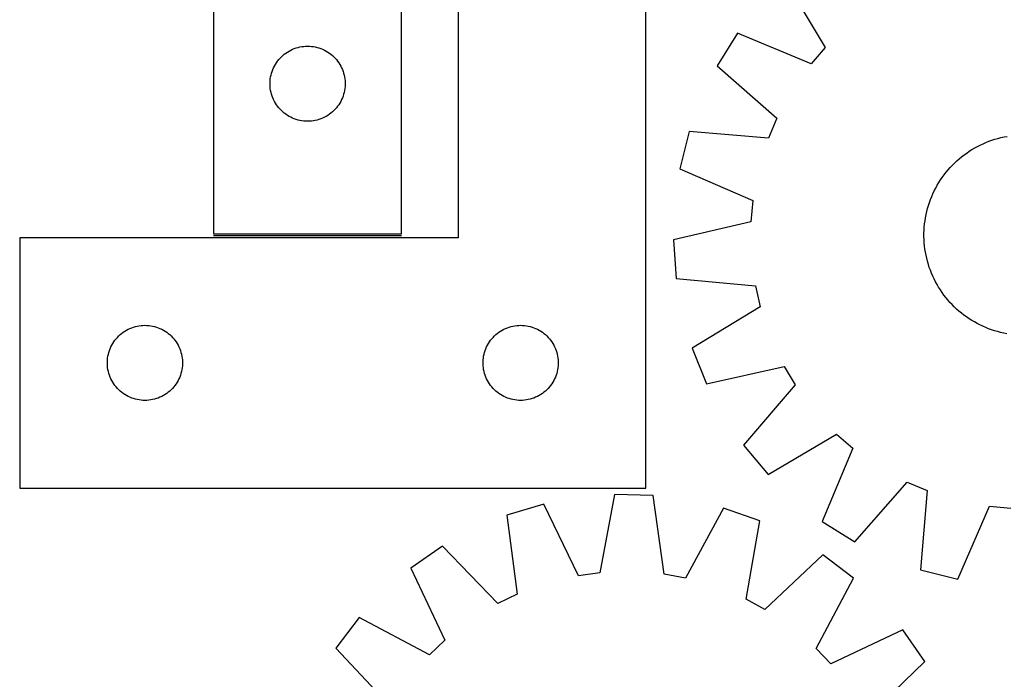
# Model space of a CAD drawing. Header units: millimetres. Extents: x 7 to 1493, y 7 to 2993.
# Tile 7 of 15: x 7 to 400, y 2414 to 2678. Entities that reach past the tile are written whole.
import ezdxf

# ---------------------------------------------------------------- set-up
doc = ezdxf.new("R2010")
doc.units = ezdxf.units.MM
doc.layers.add('COMMON', color=5, linetype='CONTINUOUS', true_color=0x0000ff)
doc.layers.add('CUT', color=7, linetype='CONTINUOUS', true_color=0x000000)

msp = doc.modelspace()

# ---------------------------------------------------------------- linework, layer by layer
at = {"layer": 'COMMON'}
msp.add_line((159.277792, 2591.217551), (84.277792, 2591.217551), dxfattribs=at)
at = {"layer": 'CUT'}
for p, q in [((84.277792, 2891.967551), (84.277792, 2591.967551)), ((159.277792, 2591.967551), (159.277792, 2791.967551)), ((181.83786, 2790.46755), (181.83786, 2590.46755)), ((256.83786, 2490.46755), (256.83786, 2790.46755)), ((312.219213, 2693.731169), (328.407353, 2666.401352)), ((293.4793, 2672.207194), (285.315791, 2659.165428)), ((322.777046, 2659.934589), (293.4793, 2672.207194)), ((114.389571, 2665.02183), (115.071385, 2665.384857)), ((115.071385, 2665.384857), (115.770983, 2665.712305)), ((115.770983, 2665.712305), (116.486511, 2666.003303)), ((116.486511, 2666.003303), (117.216069, 2666.257082)), ((117.216069, 2666.257082), (117.957725, 2666.472967)), ((117.957725, 2666.472967), (118.709511, 2666.650386)), ((118.709511, 2666.650386), (119.469433, 2666.78887)), ((119.469433, 2666.78887), (120.235477, 2666.888049)), ((120.235477, 2666.888049), (121.00561, 2666.947663)), ((121.00561, 2666.947663), (121.777792, 2666.967551)), ((121.777792, 2666.967551), (122.549973, 2666.947663)), ((122.549973, 2666.947663), (123.320107, 2666.888049)), ((123.320107, 2666.888049), (124.08615, 2666.78887)), ((124.08615, 2666.78887), (124.846073, 2666.650386)), ((124.846073, 2666.650386), (125.597859, 2666.472967)), ((125.597859, 2666.472967), (126.339514, 2666.257082)), ((126.339514, 2666.257082), (127.069073, 2666.003303)), ((127.069073, 2666.003303), (127.7846, 2665.712305)), ((127.7846, 2665.712305), (128.484199, 2665.384857)), ((128.484199, 2665.384857), (129.166013, 2665.02183)), ((328.407353, 2666.401352), (322.777046, 2659.934589)), ((109.780203, 2660.970765), (110.259585, 2661.576449)), ((110.259585, 2661.576449), (110.769511, 2662.156651)), ((110.769511, 2662.156651), (111.308629, 2662.709834)), ((111.308629, 2662.709834), (111.87551, 2663.23453)), ((111.87551, 2663.23453), (112.46865, 2663.729348)), ((112.46865, 2663.729348), (113.086475, 2664.192976)), ((113.086475, 2664.192976), (113.727349, 2664.624185)), ((113.727349, 2664.624185), (114.389571, 2665.02183)), ((129.166013, 2665.02183), (129.828235, 2664.624185)), ((129.828235, 2664.624185), (130.469108, 2664.192976)), ((130.469108, 2664.192976), (131.086934, 2663.729348)), ((131.086934, 2663.729348), (131.680074, 2663.23453)), ((131.680074, 2663.23453), (132.246954, 2662.709834)), ((132.246954, 2662.709834), (132.786072, 2662.156651)), ((132.786072, 2662.156651), (133.295999, 2661.576449)), ((133.295999, 2661.576449), (133.77538, 2660.970765)), ((107.610453, 2656.895687), (107.882932, 2657.61847)), ((107.882932, 2657.61847), (108.192258, 2658.326267)), ((108.192258, 2658.326267), (108.53761, 2659.017202)), ((108.53761, 2659.017202), (108.918072, 2659.689443)), ((108.918072, 2659.689443), (109.332637, 2660.341207)), ((109.332637, 2660.341207), (109.780203, 2660.970765)), ((133.77538, 2660.970765), (134.222947, 2660.341207)), ((134.222947, 2660.341207), (134.637511, 2659.689443)), ((134.637511, 2659.689443), (135.017974, 2659.017202)), ((135.017974, 2659.017202), (135.363326, 2658.326267)), ((135.363326, 2658.326267), (135.672651, 2657.61847)), ((135.672651, 2657.61847), (135.94513, 2656.895687)), ((285.315791, 2659.165428), (309.157004, 2638.175638)), ((106.822529, 2653.125183), (106.901952, 2653.893526)), ((106.901952, 2653.893526), (107.020823, 2654.656763)), ((107.020823, 2654.656763), (107.178826, 2655.412867)), ((107.178826, 2655.412867), (107.375544, 2656.159836)), ((107.375544, 2656.159836), (107.610453, 2656.895687)), ((135.94513, 2656.895687), (136.18004, 2656.159836)), ((136.18004, 2656.159836), (136.376757, 2655.412867)), ((136.376757, 2655.412867), (136.534761, 2654.656763)), ((136.534761, 2654.656763), (136.653632, 2653.893526)), ((136.653632, 2653.893526), (136.733055, 2653.125183)), ((106.782765, 2652.35377), (106.822529, 2653.125183)), ((106.782765, 2651.581332), (106.782765, 2652.35377)), ((106.822529, 2650.809919), (106.782765, 2651.581332)), ((106.901952, 2650.041576), (106.822529, 2650.809919)), ((107.020823, 2649.27834), (106.901952, 2650.041576)), ((136.653632, 2650.041576), (136.534761, 2649.27834)), ((136.733055, 2650.809919), (136.653632, 2650.041576)), ((136.733055, 2653.125183), (136.772819, 2652.35377)), ((136.772819, 2651.581332), (136.733055, 2650.809919)), ((136.772819, 2652.35377), (136.772819, 2651.581332)), ((107.178826, 2648.522235), (107.020823, 2649.27834)), ((107.375544, 2647.775267), (107.178826, 2648.522235)), ((107.610453, 2647.039415), (107.375544, 2647.775267)), ((107.882932, 2646.316633), (107.610453, 2647.039415)), ((108.192258, 2645.608835), (107.882932, 2646.316633)), ((135.672651, 2646.316633), (135.363326, 2645.608835)), ((135.94513, 2647.039415), (135.672651, 2646.316633)), ((136.18004, 2647.775267), (135.94513, 2647.039415)), ((136.376757, 2648.522235), (136.18004, 2647.775267)), ((136.534761, 2649.27834), (136.376757, 2648.522235)), ((108.53761, 2644.9179), (108.192258, 2645.608835)), ((108.918072, 2644.245659), (108.53761, 2644.9179)), ((109.332637, 2643.593895), (108.918072, 2644.245659)), ((109.780203, 2642.964337), (109.332637, 2643.593895)), ((110.259585, 2642.358653), (109.780203, 2642.964337)), ((110.769511, 2641.778451), (110.259585, 2642.358653)), ((111.308629, 2641.225268), (110.769511, 2641.778451)), ((132.786072, 2641.778451), (132.246954, 2641.225268)), ((133.295999, 2642.358653), (132.786072, 2641.778451)), ((133.77538, 2642.964337), (133.295999, 2642.358653)), ((134.222947, 2643.593895), (133.77538, 2642.964337)), ((134.637511, 2644.245659), (134.222947, 2643.593895)), ((135.017974, 2644.9179), (134.637511, 2644.245659)), ((135.363326, 2645.608835), (135.017974, 2644.9179)), ((111.87551, 2640.700572), (111.308629, 2641.225268)), ((112.46865, 2640.205754), (111.87551, 2640.700572)), ((113.086475, 2639.742126), (112.46865, 2640.205754)), ((113.727349, 2639.310918), (113.086475, 2639.742126)), ((114.389571, 2638.913273), (113.727349, 2639.310918)), ((115.071385, 2638.550245), (114.389571, 2638.913273)), ((115.770983, 2638.222798), (115.071385, 2638.550245)), ((116.486511, 2637.931799), (115.770983, 2638.222798)), ((117.216069, 2637.67802), (116.486511, 2637.931799)), ((127.069073, 2637.931799), (126.339514, 2637.67802)), ((127.7846, 2638.222798), (127.069073, 2637.931799)), ((128.484199, 2638.550245), (127.7846, 2638.222798)), ((129.166013, 2638.913273), (128.484199, 2638.550245)), ((129.828235, 2639.310918), (129.166013, 2638.913273)), ((130.469108, 2639.742126), (129.828235, 2639.310918)), ((131.086934, 2640.205754), (130.469108, 2639.742126)), ((131.680074, 2640.700572), (131.086934, 2640.205754)), ((132.246954, 2641.225268), (131.680074, 2640.700572)), ((309.157004, 2638.175638), (305.800604, 2630.285521)), ((117.957725, 2637.462135), (117.216069, 2637.67802)), ((118.709511, 2637.284716), (117.957725, 2637.462135)), ((119.469433, 2637.146233), (118.709511, 2637.284716)), ((120.235477, 2637.047053), (119.469433, 2637.146233)), ((121.00561, 2636.98744), (120.235477, 2637.047053)), ((121.777792, 2636.967551), (121.00561, 2636.98744)), ((122.549973, 2636.98744), (121.777792, 2636.967551)), ((123.320107, 2637.047053), (122.549973, 2636.98744)), ((124.08615, 2637.146233), (123.320107, 2637.047053)), ((124.846073, 2637.284716), (124.08615, 2637.146233)), ((125.597859, 2637.462135), (124.846073, 2637.284716)), ((126.339514, 2637.67802), (125.597859, 2637.462135)), ((274.144349, 2632.90396), (270.410517, 2617.977841)), ((305.800604, 2630.285521), (274.144349, 2632.90396)), ((396.18875, 2629.768617), (397.396017, 2630.117201)), ((397.396017, 2630.117201), (398.613639, 2630.427692)), ((398.613639, 2630.427692), (399.840412, 2630.699783)), ((399.840412, 2630.699783), (401.075127, 2630.933206)), ((387.043623, 2625.657589), (388.126273, 2626.295458)), ((388.126273, 2626.295458), (389.228425, 2626.899004)), ((389.228425, 2626.899004), (390.34899, 2627.467633)), ((390.34899, 2627.467633), (391.486864, 2628.000784)), ((391.486864, 2628.000784), (392.640923, 2628.497931)), ((392.640923, 2628.497931), (393.810029, 2628.958582)), ((393.810029, 2628.958582), (394.993027, 2629.382283)), ((394.993027, 2629.382283), (396.18875, 2629.768617)), ((381.959562, 2621.976607), (382.929098, 2622.775986)), ((382.929098, 2622.775986), (383.923265, 2623.544516)), ((383.923265, 2623.544516), (384.941081, 2624.28144)), ((384.941081, 2624.28144), (385.981543, 2624.986029)), ((385.981543, 2624.986029), (387.043623, 2625.657589)), ((377.513926, 2617.545621), (378.346476, 2618.486827)), ((378.346476, 2618.486827), (379.208178, 2619.401417)), ((379.208178, 2619.401417), (380.098183, 2620.28849)), ((380.098183, 2620.28849), (381.015613, 2621.147169)), ((381.015613, 2621.147169), (381.959562, 2621.976607)), ((270.410517, 2617.977841), (299.571061, 2605.382704)), ((374.491245, 2613.533595), (375.199265, 2614.571725)), ((375.199265, 2614.571725), (375.939544, 2615.587104)), ((375.939544, 2615.587104), (376.711352, 2616.578729)), ((376.711352, 2616.578729), (377.513926, 2617.545621)), ((372.567564, 2610.293045), (373.174745, 2611.393199)), ((373.174745, 2611.393199), (373.816183, 2612.473737)), ((373.816183, 2612.473737), (374.491245, 2613.533595)), ((370.492875, 2605.718264), (370.957383, 2606.885842)), ((370.957383, 2606.885842), (371.458335, 2608.038254)), ((371.458335, 2608.038254), (371.995239, 2609.174362)), ((371.995239, 2609.174362), (372.567564, 2610.293045)), ((299.571061, 2605.382704), (298.817115, 2596.841572)), ((369.322426, 2602.136119), (369.674993, 2603.34223)), ((369.674993, 2603.34223), (370.065271, 2604.536671)), ((370.065271, 2604.536671), (370.492875, 2605.718264)), ((368.494281, 2598.459723), (368.731779, 2599.69366)), ((368.731779, 2599.69366), (369.007918, 2600.919529)), ((369.007918, 2600.919529), (369.322426, 2602.136119)), ((298.817115, 2596.841572), (267.901084, 2589.549535)), ((367.93482, 2593.467733), (368.015792, 2594.721707)), ((368.015792, 2594.721707), (368.136111, 2595.972519)), ((368.136111, 2595.972519), (368.29566, 2597.218934)), ((368.29566, 2597.218934), (368.494281, 2598.459723)), ((84.277792, 2591.967551), (159.277792, 2591.967551)), ((367.891203, 2590.955251), (367.893277, 2592.211835)), ((367.928601, 2589.699222), (367.891203, 2590.955251)), ((367.893277, 2592.211835), (367.93482, 2593.467733)), ((181.83786, 2590.46755), (6.83786, 2590.46755)), ((6.83786, 2590.46755), (6.83786, 2490.46755)), ((267.901084, 2589.549535), (268.962424, 2574.200134)), ((368.005433, 2588.444988), (367.928601, 2589.699222)), ((368.121623, 2587.193786), (368.005433, 2588.444988)), ((368.277057, 2585.946851), (368.121623, 2587.193786)), ((368.471582, 2584.705413), (368.277057, 2585.946851)), ((368.705005, 2583.470699), (368.471582, 2584.705413)), ((368.977097, 2582.243925), (368.705005, 2583.470699)), ((369.287588, 2581.026304), (368.977097, 2582.243925)), ((369.636172, 2579.819036), (369.287588, 2581.026304)), ((370.022505, 2578.623313), (369.636172, 2579.819036)), ((370.446207, 2577.440315), (370.022505, 2578.623313)), ((370.906858, 2576.271209), (370.446207, 2577.440315)), ((371.404004, 2575.11715), (370.906858, 2576.271209)), ((371.937155, 2573.979277), (371.404004, 2575.11715)), ((268.962424, 2574.200134), (300.58786, 2571.232551)), ((300.58786, 2571.232551), (302.51017, 2562.876469)), ((372.505784, 2572.858711), (371.937155, 2573.979277)), ((373.109331, 2571.756559), (372.505784, 2572.858711)), ((373.747199, 2570.673909), (373.109331, 2571.756559)), ((374.418759, 2569.611829), (373.747199, 2570.673909)), ((375.123349, 2568.571368), (374.418759, 2569.611829)), ((375.860273, 2567.553551), (375.123349, 2568.571368)), ((376.628803, 2566.559384), (375.860273, 2567.553551)), ((377.428182, 2565.589848), (376.628803, 2566.559384)), ((378.25762, 2564.645899), (377.428182, 2565.589848)), ((379.116299, 2563.728469), (378.25762, 2564.645899)), ((380.003371, 2562.838464), (379.116299, 2563.728469)), ((302.51017, 2562.876469), (275.360641, 2546.387751)), ((380.917962, 2561.976762), (380.003371, 2562.838464)), ((381.859168, 2561.144213), (380.917962, 2561.976762)), ((382.82606, 2560.341638), (381.859168, 2561.144213)), ((383.817685, 2559.56983), (382.82606, 2560.341638)), ((384.833063, 2558.829551), (383.817685, 2559.56983)), ((53.769579, 2555.150385), (54.529501, 2555.288869)), ((54.529501, 2555.288869), (55.295545, 2555.388048)), ((55.295545, 2555.388048), (56.065678, 2555.447662)), ((56.065678, 2555.447662), (56.83786, 2555.46755)), ((56.83786, 2555.46755), (57.610041, 2555.447662)), ((57.610041, 2555.447662), (58.380175, 2555.388048)), ((58.380175, 2555.388048), (59.146218, 2555.288869)), ((59.146218, 2555.288869), (59.906141, 2555.150385)), ((203.769579, 2555.150385), (204.529501, 2555.288869)), ((204.529501, 2555.288869), (205.295545, 2555.388048)), ((205.295545, 2555.388048), (206.065678, 2555.447662)), ((206.065678, 2555.447662), (206.83786, 2555.46755)), ((206.83786, 2555.46755), (207.610041, 2555.447662)), ((207.610041, 2555.447662), (208.380175, 2555.388048)), ((208.380175, 2555.388048), (209.146218, 2555.288869)), ((209.146218, 2555.288869), (209.906141, 2555.150385)), ((385.871194, 2558.121531), (384.833063, 2558.829551)), ((386.931051, 2557.446469), (385.871194, 2558.121531)), ((388.01159, 2556.805031), (386.931051, 2557.446469)), ((389.111744, 2556.19785), (388.01159, 2556.805031)), ((390.230426, 2555.625525), (389.111744, 2556.19785)), ((391.366534, 2555.088621), (390.230426, 2555.625525)), ((46.368697, 2551.209833), (46.935578, 2551.734529)), ((46.935578, 2551.734529), (47.528717, 2552.229347)), ((47.528717, 2552.229347), (48.146543, 2552.692975)), ((48.146543, 2552.692975), (48.787417, 2553.124184)), ((48.787417, 2553.124184), (49.449639, 2553.521829)), ((49.449639, 2553.521829), (50.131453, 2553.884856)), ((50.131453, 2553.884856), (50.831051, 2554.212304)), ((50.831051, 2554.212304), (51.546578, 2554.503302)), ((51.546578, 2554.503302), (52.276137, 2554.757081)), ((52.276137, 2554.757081), (53.017793, 2554.972966)), ((53.017793, 2554.972966), (53.769579, 2555.150385)), ((59.906141, 2555.150385), (60.657927, 2554.972966)), ((60.657927, 2554.972966), (61.399582, 2554.757081)), ((61.399582, 2554.757081), (62.129141, 2554.503302)), ((62.129141, 2554.503302), (62.844668, 2554.212304)), ((62.844668, 2554.212304), (63.544267, 2553.884856)), ((63.544267, 2553.884856), (64.226081, 2553.521829)), ((64.226081, 2553.521829), (64.888303, 2553.124184)), ((64.888303, 2553.124184), (65.529176, 2552.692975)), ((65.529176, 2552.692975), (66.147002, 2552.229347)), ((66.147002, 2552.229347), (66.740142, 2551.734529)), ((66.740142, 2551.734529), (67.307022, 2551.209833)), ((196.368697, 2551.209833), (196.935578, 2551.734529)), ((196.935578, 2551.734529), (197.528717, 2552.229347)), ((197.528717, 2552.229347), (198.146543, 2552.692975)), ((198.146543, 2552.692975), (198.787417, 2553.124184)), ((198.787417, 2553.124184), (199.449639, 2553.521829)), ((199.449639, 2553.521829), (200.131453, 2553.884856)), ((200.131453, 2553.884856), (200.831051, 2554.212304)), ((200.831051, 2554.212304), (201.546578, 2554.503302)), ((201.546578, 2554.503302), (202.276137, 2554.757081)), ((202.276137, 2554.757081), (203.017793, 2554.972966)), ((203.017793, 2554.972966), (203.769579, 2555.150385)), ((209.906141, 2555.150385), (210.657927, 2554.972966)), ((210.657927, 2554.972966), (211.399582, 2554.757081)), ((211.399582, 2554.757081), (212.129141, 2554.503302)), ((212.129141, 2554.503302), (212.844668, 2554.212304)), ((212.844668, 2554.212304), (213.544267, 2553.884856)), ((213.544267, 2553.884856), (214.226081, 2553.521829)), ((214.226081, 2553.521829), (214.888303, 2553.124184)), ((214.888303, 2553.124184), (215.529176, 2552.692975)), ((215.529176, 2552.692975), (216.147002, 2552.229347)), ((216.147002, 2552.229347), (216.740142, 2551.734529)), ((216.740142, 2551.734529), (217.307022, 2551.209833)), ((392.518946, 2554.587669), (391.366534, 2555.088621)), ((393.686525, 2554.123161), (392.518946, 2554.587669)), ((394.868118, 2553.695557), (393.686525, 2554.123161)), ((396.062559, 2553.305279), (394.868118, 2553.695557)), ((397.26867, 2552.952712), (396.062559, 2553.305279)), ((398.48526, 2552.638204), (397.26867, 2552.952712)), ((399.711128, 2552.362065), (398.48526, 2552.638204)), ((400.945066, 2552.124568), (399.711128, 2552.362065)), ((43.252326, 2546.826266), (43.597678, 2547.517201)), ((43.597678, 2547.517201), (43.97814, 2548.189442)), ((43.97814, 2548.189442), (44.392704, 2548.841206)), ((44.392704, 2548.841206), (44.840271, 2549.470764)), ((44.840271, 2549.470764), (45.319653, 2550.076448)), ((45.319653, 2550.076448), (45.829579, 2550.65665)), ((45.829579, 2550.65665), (46.368697, 2551.209833)), ((67.307022, 2551.209833), (67.84614, 2550.65665)), ((67.84614, 2550.65665), (68.356066, 2550.076448)), ((68.356066, 2550.076448), (68.835448, 2549.470764)), ((68.835448, 2549.470764), (69.283015, 2548.841206)), ((69.283015, 2548.841206), (69.697579, 2548.189442)), ((69.697579, 2548.189442), (70.078042, 2547.517201)), ((70.078042, 2547.517201), (70.423394, 2546.826266)), ((193.252326, 2546.826266), (193.597678, 2547.517201)), ((193.597678, 2547.517201), (193.97814, 2548.189442)), ((193.97814, 2548.189442), (194.392704, 2548.841206)), ((194.392704, 2548.841206), (194.840271, 2549.470764)), ((194.840271, 2549.470764), (195.319653, 2550.076448)), ((195.319653, 2550.076448), (195.829579, 2550.65665)), ((195.829579, 2550.65665), (196.368697, 2551.209833)), ((217.307022, 2551.209833), (217.84614, 2550.65665)), ((217.84614, 2550.65665), (218.356066, 2550.076448)), ((218.356066, 2550.076448), (218.835448, 2549.470764)), ((218.835448, 2549.470764), (219.283015, 2548.841206)), ((219.283015, 2548.841206), (219.697579, 2548.189442)), ((219.697579, 2548.189442), (220.078042, 2547.517201)), ((220.078042, 2547.517201), (220.423394, 2546.826266)), ((42.08089, 2543.156762), (42.238894, 2543.912866)), ((42.238894, 2543.912866), (42.435612, 2544.659835)), ((42.435612, 2544.659835), (42.670521, 2545.395686)), ((42.670521, 2545.395686), (42.943, 2546.118469)), ((42.943, 2546.118469), (43.252326, 2546.826266)), ((70.423394, 2546.826266), (70.732719, 2546.118469)), ((70.732719, 2546.118469), (71.005198, 2545.395686)), ((71.005198, 2545.395686), (71.240108, 2544.659835)), ((71.240108, 2544.659835), (71.436825, 2543.912866)), ((71.436825, 2543.912866), (71.594829, 2543.156762)), ((192.08089, 2543.156762), (192.238894, 2543.912866)), ((192.238894, 2543.912866), (192.435612, 2544.659835)), ((192.435612, 2544.659835), (192.670521, 2545.395686)), ((192.670521, 2545.395686), (192.943, 2546.118469)), ((192.943, 2546.118469), (193.252326, 2546.826266)), ((220.423394, 2546.826266), (220.732719, 2546.118469)), ((220.732719, 2546.118469), (221.005198, 2545.395686)), ((221.005198, 2545.395686), (221.240108, 2544.659835)), ((221.240108, 2544.659835), (221.436825, 2543.912866)), ((221.436825, 2543.912866), (221.594829, 2543.156762)), ((275.360641, 2546.387751), (281.113261, 2532.117576)), ((41.842833, 2540.853769), (41.882597, 2541.625182)), ((41.842833, 2540.081331), (41.842833, 2540.853769)), ((41.882597, 2539.309918), (41.842833, 2540.081331)), ((41.882597, 2541.625182), (41.96202, 2542.393525)), ((41.96202, 2542.393525), (42.08089, 2543.156762)), ((71.594829, 2543.156762), (71.7137, 2542.393525)), ((71.7137, 2542.393525), (71.793123, 2541.625182)), ((71.793123, 2541.625182), (71.832887, 2540.853769)), ((71.832887, 2540.081331), (71.793123, 2539.309918)), ((71.832887, 2540.853769), (71.832887, 2540.081331)), ((191.842833, 2540.853769), (191.882597, 2541.625182)), ((191.842833, 2540.081331), (191.842833, 2540.853769)), ((191.882597, 2539.309918), (191.842833, 2540.081331)), ((191.882597, 2541.625182), (191.96202, 2542.393525)), ((191.96202, 2542.393525), (192.08089, 2543.156762)), ((221.594829, 2543.156762), (221.7137, 2542.393525)), ((221.7137, 2542.393525), (221.793123, 2541.625182)), ((221.793123, 2541.625182), (221.832887, 2540.853769)), ((221.832887, 2540.081331), (221.793123, 2539.309918)), ((221.832887, 2540.853769), (221.832887, 2540.081331)), ((41.96202, 2538.541575), (41.882597, 2539.309918)), ((42.08089, 2537.778339), (41.96202, 2538.541575)), ((42.238894, 2537.022234), (42.08089, 2537.778339)), ((42.435612, 2536.275266), (42.238894, 2537.022234)), ((42.670521, 2535.539414), (42.435612, 2536.275266)), ((71.240108, 2536.275266), (71.005198, 2535.539414)), ((71.436825, 2537.022234), (71.240108, 2536.275266)), ((71.594829, 2537.778339), (71.436825, 2537.022234)), ((71.7137, 2538.541575), (71.594829, 2537.778339)), ((71.793123, 2539.309918), (71.7137, 2538.541575)), ((191.96202, 2538.541575), (191.882597, 2539.309918)), ((192.08089, 2537.778339), (191.96202, 2538.541575)), ((192.238894, 2537.022234), (192.08089, 2537.778339)), ((192.435612, 2536.275266), (192.238894, 2537.022234)), ((192.670521, 2535.539414), (192.435612, 2536.275266)), ((221.240108, 2536.275266), (221.005198, 2535.539414)), ((221.436825, 2537.022234), (221.240108, 2536.275266)), ((221.594829, 2537.778339), (221.436825, 2537.022234)), ((221.7137, 2538.541575), (221.594829, 2537.778339)), ((221.793123, 2539.309918), (221.7137, 2538.541575)), ((281.113261, 2532.117576), (312.107872, 2539.068033)), ((312.107872, 2539.068033), (316.518268, 2531.714954)), ((42.943, 2534.816632), (42.670521, 2535.539414)), ((43.252326, 2534.108834), (42.943, 2534.816632)), ((43.597678, 2533.417899), (43.252326, 2534.108834)), ((43.97814, 2532.745658), (43.597678, 2533.417899)), ((44.392704, 2532.093894), (43.97814, 2532.745658)), ((44.840271, 2531.464336), (44.392704, 2532.093894)), ((69.283015, 2532.093894), (68.835448, 2531.464336)), ((69.697579, 2532.745658), (69.283015, 2532.093894)), ((70.078042, 2533.417899), (69.697579, 2532.745658)), ((70.423394, 2534.108834), (70.078042, 2533.417899)), ((70.732719, 2534.816632), (70.423394, 2534.108834)), ((71.005198, 2535.539414), (70.732719, 2534.816632)), ((192.943, 2534.816632), (192.670521, 2535.539414)), ((193.252326, 2534.108834), (192.943, 2534.816632)), ((193.597678, 2533.417899), (193.252326, 2534.108834)), ((193.97814, 2532.745658), (193.597678, 2533.417899)), ((194.392704, 2532.093894), (193.97814, 2532.745658)), ((194.840271, 2531.464336), (194.392704, 2532.093894)), ((219.283015, 2532.093894), (218.835448, 2531.464336)), ((219.697579, 2532.745658), (219.283015, 2532.093894)), ((220.078042, 2533.417899), (219.697579, 2532.745658)), ((220.423394, 2534.108834), (220.078042, 2533.417899)), ((220.732719, 2534.816632), (220.423394, 2534.108834)), ((221.005198, 2535.539414), (220.732719, 2534.816632)), ((316.518268, 2531.714954), (295.792826, 2507.643585)), ((45.319653, 2530.858652), (44.840271, 2531.464336)), ((45.829579, 2530.27845), (45.319653, 2530.858652)), ((46.368697, 2529.725267), (45.829579, 2530.27845)), ((46.935578, 2529.200571), (46.368697, 2529.725267)), ((47.528717, 2528.705753), (46.935578, 2529.200571)), ((48.146543, 2528.242125), (47.528717, 2528.705753)), ((48.787417, 2527.810917), (48.146543, 2528.242125)), ((49.449639, 2527.413272), (48.787417, 2527.810917)), ((64.888303, 2527.810917), (64.226081, 2527.413272)), ((65.529176, 2528.242125), (64.888303, 2527.810917)), ((66.147002, 2528.705753), (65.529176, 2528.242125)), ((66.740142, 2529.200571), (66.147002, 2528.705753)), ((67.307022, 2529.725267), (66.740142, 2529.200571)), ((67.84614, 2530.27845), (67.307022, 2529.725267)), ((68.356066, 2530.858652), (67.84614, 2530.27845)), ((68.835448, 2531.464336), (68.356066, 2530.858652)), ((195.319653, 2530.858652), (194.840271, 2531.464336)), ((195.829579, 2530.27845), (195.319653, 2530.858652)), ((196.368697, 2529.725267), (195.829579, 2530.27845)), ((196.935578, 2529.200571), (196.368697, 2529.725267)), ((197.528717, 2528.705753), (196.935578, 2529.200571)), ((198.146543, 2528.242125), (197.528717, 2528.705753)), ((198.787417, 2527.810917), (198.146543, 2528.242125)), ((199.449639, 2527.413272), (198.787417, 2527.810917)), ((214.888303, 2527.810917), (214.226081, 2527.413272)), ((215.529176, 2528.242125), (214.888303, 2527.810917)), ((216.147002, 2528.705753), (215.529176, 2528.242125)), ((216.740142, 2529.200571), (216.147002, 2528.705753)), ((217.307022, 2529.725267), (216.740142, 2529.200571)), ((217.84614, 2530.27845), (217.307022, 2529.725267)), ((218.356066, 2530.858652), (217.84614, 2530.27845)), ((218.835448, 2531.464336), (218.356066, 2530.858652)), ((50.131453, 2527.050244), (49.449639, 2527.413272)), ((50.831051, 2526.722797), (50.131453, 2527.050244)), ((51.546578, 2526.431798), (50.831051, 2526.722797)), ((52.276137, 2526.178019), (51.546578, 2526.431798)), ((53.017793, 2525.962134), (52.276137, 2526.178019)), ((53.769579, 2525.784715), (53.017793, 2525.962134)), ((54.529501, 2525.646232), (53.769579, 2525.784715)), ((55.295545, 2525.547052), (54.529501, 2525.646232)), ((56.065678, 2525.487439), (55.295545, 2525.547052)), ((56.83786, 2525.46755), (56.065678, 2525.487439)), ((57.610041, 2525.487439), (56.83786, 2525.46755)), ((58.380175, 2525.547052), (57.610041, 2525.487439)), ((59.146218, 2525.646232), (58.380175, 2525.547052)), ((59.906141, 2525.784715), (59.146218, 2525.646232)), ((60.657927, 2525.962134), (59.906141, 2525.784715)), ((61.399582, 2526.178019), (60.657927, 2525.962134)), ((62.129141, 2526.431798), (61.399582, 2526.178019)), ((62.844668, 2526.722797), (62.129141, 2526.431798)), ((63.544267, 2527.050244), (62.844668, 2526.722797)), ((64.226081, 2527.413272), (63.544267, 2527.050244)), ((200.131453, 2527.050244), (199.449639, 2527.413272)), ((200.831051, 2526.722797), (200.131453, 2527.050244)), ((201.546578, 2526.431798), (200.831051, 2526.722797)), ((202.276137, 2526.178019), (201.546578, 2526.431798)), ((203.017793, 2525.962134), (202.276137, 2526.178019)), ((203.769579, 2525.784715), (203.017793, 2525.962134)), ((204.529501, 2525.646232), (203.769579, 2525.784715)), ((205.295545, 2525.547052), (204.529501, 2525.646232)), ((206.065678, 2525.487439), (205.295545, 2525.547052)), ((206.83786, 2525.46755), (206.065678, 2525.487439)), ((207.610041, 2525.487439), (206.83786, 2525.46755)), ((208.380175, 2525.547052), (207.610041, 2525.487439)), ((209.146218, 2525.646232), (208.380175, 2525.547052)), ((209.906141, 2525.784715), (209.146218, 2525.646232)), ((210.657927, 2525.962134), (209.906141, 2525.784715)), ((211.399582, 2526.178019), (210.657927, 2525.962134)), ((212.129141, 2526.431798), (211.399582, 2526.178019)), ((212.844668, 2526.722797), (212.129141, 2526.431798)), ((213.544267, 2527.050244), (212.844668, 2526.722797)), ((214.226081, 2527.413272), (213.544267, 2527.050244)), ((305.673619, 2495.849499), (333.003436, 2512.037639)), ((333.003436, 2512.037639), (339.470199, 2506.407332)), ((295.792826, 2507.643585), (305.673619, 2495.849499)), ((339.470199, 2506.407332), (327.197594, 2477.109586)), ((340.23936, 2468.946077), (361.229151, 2492.78729)), ((361.229151, 2492.78729), (369.119268, 2489.43089)), ((6.83786, 2490.46755), (256.83786, 2490.46755)), ((369.119268, 2489.43089), (366.500828, 2457.774635)), ((244.35023, 2487.839897), (238.510316, 2456.616986)), ((259.732452, 2487.496724), (244.35023, 2487.839897)), ((264.174098, 2456.044434), (259.732452, 2487.496724)), ((216.070179, 2484.005247), (201.334769, 2479.578256)), ((230.013727, 2455.464886), (216.070179, 2484.005247)), ((287.813351, 2482.404676), (272.610854, 2454.514555)), ((302.336668, 2477.32493), (287.813351, 2482.404676)), ((381.426948, 2454.040803), (394.022085, 2483.201347)), ((394.022085, 2483.201347), (402.563217, 2482.447401)), ((201.334769, 2479.578256), (205.429092, 2448.078871)), ((296.841632, 2446.039481), (302.336668, 2477.32493)), ((327.197594, 2477.109586), (340.23936, 2468.946077)), ((175.623814, 2467.192271), (162.977622, 2458.42846)), ((197.704373, 2444.357568), (175.623814, 2467.192271)), ((327.46966, 2463.80463), (304.392705, 2441.977379)), ((339.712428, 2454.485553), (327.46966, 2463.80463)), ((162.977622, 2458.42846), (176.6054, 2429.73598)), ((366.500828, 2457.774635), (381.426948, 2454.040803)), ((238.510316, 2456.616986), (230.013727, 2455.464886)), ((272.610854, 2454.514555), (264.174098, 2456.044434)), ((324.818603, 2426.429383), (339.712428, 2454.485553)), ((205.429092, 2448.078871), (197.704373, 2444.357568)), ((304.392705, 2441.977379), (296.841632, 2446.039481)), ((142.352531, 2438.703567), (133.033454, 2426.460799)), ((170.408702, 2423.809742), (142.352531, 2438.703567)), ((359.437322, 2433.860462), (330.744841, 2420.232685)), ((368.201132, 2421.21427), (359.437322, 2433.860462)), ((176.6054, 2429.73598), (170.408702, 2423.809742)), ((133.033454, 2426.460799), (154.860705, 2403.383844)), ((330.744841, 2420.232685), (324.818603, 2426.429383)), ((345.366429, 2399.133711), (368.201132, 2421.21427))]:
    msp.add_line(p, q, dxfattribs=at)

doc.saveas('drawing.dxf')
